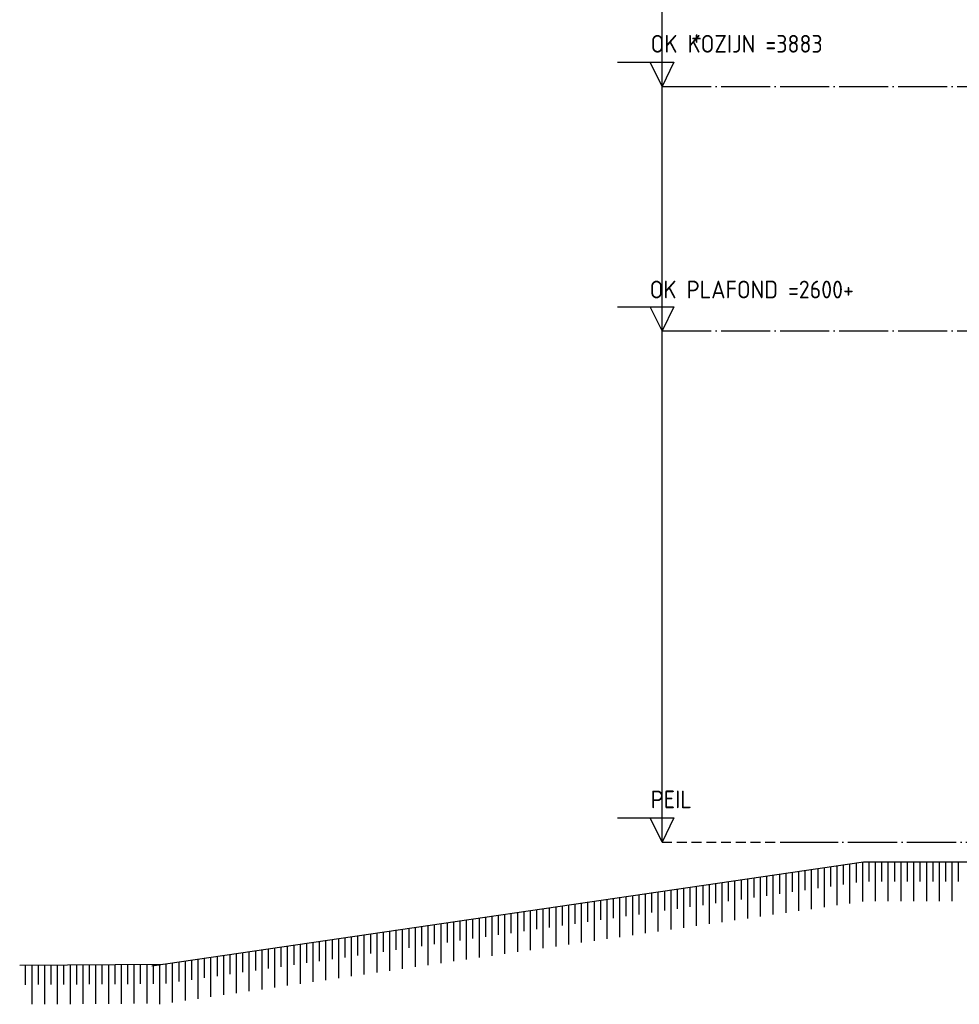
# Model space of a CAD drawing. Extents: x -37450 to 20409, y -12428 to 23550.
# Tile 14 of 55: x -37450 to -32671, y 10071 to 15079. Entities that reach past the tile are written whole.
import ezdxf

# ---------------------------------------------------------------- set-up
doc = ezdxf.new("R2010")
doc.units = 0
doc.header["$MEASUREMENT"] = 0
doc.linetypes.add('DASHDOT', pattern=[300, 250, -25, 0, -25])
doc.linetypes.add('DASHED', pattern=[75, 50, -25])
doc.layers.add('LAYER01', color=7, linetype='CONTINUOUS')
doc.layers.add('LAYER11', color=3, linetype='CONTINUOUS')
doc.styles.get("Standard").update_dxf_attribs({"font": 'isocp.shx'})

msp = doc.modelspace()

# ---------------------------------------------------------------- linework, layer by layer
at = {"layer": 'LAYER01', "color": 5, "linetype": 'Continuous'}
for p, q in [((-34182.81555, 10896.49965), (-34182.81555, 19896.49965)), ((-34182.81555, 14739.4989), (-34182.81555, 14932.00225)), ((-34409.06675, 14861.9995), (-34122.81495, 14861.9995)), ((-34182.81555, 14739.4989), (-34242.81615, 14861.9995)), ((-34122.81495, 14861.9995), (-34182.81555, 14739.4989)), ((-34182.81555, 13496.49965), (-34182.81555, 13688.9984)), ((-34409.06675, 13619.00025), (-34122.81495, 13619.00025)), ((-34182.81555, 13496.49965), (-34242.81615, 13619.00025)), ((-34122.81495, 13619.00025), (-34182.81555, 13496.49965)), ((-34182.81555, 10896.49965), (-34182.81555, 11088.9984)), ((-34182.81555, 10896.49965), (-34182.81555, 11088.9984)), ((-34409.06675, 11018.9995), (-34122.81495, 11018.9995)), ((-34409.06675, 11018.9995), (-34122.81495, 11018.9995)), ((-34182.81555, 10896.49965), (-34242.81615, 11018.9995)), ((-34182.81555, 10896.49965), (-34242.81615, 11018.9995)), ((-34122.81495, 11018.9995), (-34182.81555, 10896.49965)), ((-34122.81495, 11018.9995), (-34182.81555, 10896.49965))]:
    msp.add_line(p, q, dxfattribs=at)
at = {"layer": 'LAYER01', "color": 1, "linetype": 'DASHDOT'}
for p, q in [((-34182.81555, 14739.4989), (20409.1873, 14739.4989)), ((-34182.81555, 13496.49965), (-19072.2534, 13496.49965)), ((-33537.8174, 10896.49965), (20409.1873, 10896.49965))]:
    msp.add_line(p, q, dxfattribs=at)
at = {"layer": 'LAYER01', "color": 5, "linetype": 'DASHED'}
msp.add_line((-34182.81555, 10896.49965), (-33537.8174, 10896.49965), dxfattribs=at)
at = {"layer": 'LAYER11', "color": 1, "linetype": 'Continuous'}
for p, q in [((-36777.8778, 10267.2508), (-33158.31605, 10796.43705)), ((-33158.31605, 10796.43705), (-29867.81615, 10796.49885)), ((-37450, 10270.69015), (-36722.3175, 10275.37615))]:
    msp.add_line(p, q, dxfattribs=at)
at = {"layer": 'LAYER11', "color": 5, "linetype": 'Continuous'}
for p, q in [((-33357.2754, 10565.213), (-33357.2754, 10767.3485)), ((-33357.2754, 10666.30175), (-33357.2754, 10767.3485)), ((-33324.77415, 10671.05255), (-33324.77415, 10772.1016)), ((-33292.276, 10574.7162), (-33292.276, 10776.85165)), ((-33292.276, 10675.8049), (-33292.276, 10776.85165)), ((-33259.7748, 10680.55575), (-33259.7748, 10781.60475)), ((-33227.27355, 10584.21935), (-33227.27355, 10786.35485)), ((-33227.27355, 10685.30805), (-33227.27355, 10786.35485)), ((-33194.7754, 10690.0589), (-33194.7754, 10791.10795)), ((-33162.27415, 10593.72255), (-33162.27415, 10795.858)), ((-33162.27415, 10694.81125), (-33162.27415, 10795.858)), ((-33129.776, 10696.43705), (-33129.776, 10796.43705)), ((-33097.2748, 10596.43705), (-33097.2748, 10796.43705)), ((-33097.2748, 10696.43705), (-33097.2748, 10796.43705)), ((-33064.77355, 10696.43935), (-33064.77355, 10796.43935)), ((-33032.2754, 10596.43935), (-33032.2754, 10796.43935)), ((-33032.2754, 10696.43935), (-33032.2754, 10796.43935)), ((-32999.77415, 10696.43935), (-32999.77415, 10796.43935)), ((-32967.276, 10596.44165), (-32967.276, 10796.43935)), ((-32967.276, 10696.43935), (-32967.276, 10796.43935)), ((-32934.7748, 10696.44165), (-32934.7748, 10796.4424)), ((-32902.27355, 10596.44165), (-32902.27355, 10796.4424)), ((-32902.27355, 10696.44165), (-32902.27355, 10796.4424)), ((-32869.7754, 10696.44165), (-32869.7754, 10796.4424)), ((-32837.27415, 10596.44395), (-32837.27415, 10796.4424)), ((-32837.27415, 10696.44165), (-32837.27415, 10796.4424)), ((-32804.776, 10696.4447), (-32804.776, 10796.4447)), ((-32772.2748, 10596.44395), (-32772.2748, 10796.4447)), ((-32772.2748, 10696.4447), (-32772.2748, 10796.4447)), ((-32739.77355, 10696.4447), (-32739.77355, 10796.4447)), ((-32707.2754, 10596.447), (-32707.2754, 10796.4447)), ((-32707.2754, 10696.4447), (-32707.2754, 10796.4447)), ((-32674.77415, 10696.447), (-32674.77415, 10796.447)), ((-33682.2754, 10517.69715), (-33682.2754, 10719.8326)), ((-33682.2754, 10618.78585), (-33682.2754, 10719.8326)), ((-33649.77415, 10623.53895), (-33649.77415, 10724.5857)), ((-33617.27295, 10527.2003), (-33617.27295, 10729.3358)), ((-33617.27295, 10628.28905), (-33617.27295, 10729.3358)), ((-33584.7748, 10633.04215), (-33584.7748, 10734.0889)), ((-33552.27355, 10536.7035), (-33552.27355, 10738.83895)), ((-33552.27355, 10637.7922), (-33552.27355, 10738.83895)), ((-33519.7754, 10642.5453), (-33519.7754, 10743.59205)), ((-33487.27415, 10546.20665), (-33487.27415, 10748.34215)), ((-33487.27415, 10647.2954), (-33487.27415, 10748.34215)), ((-33454.77295, 10652.0485), (-33454.77295, 10753.09525)), ((-33422.2748, 10555.70985), (-33422.2748, 10757.8453)), ((-33422.2748, 10656.79855), (-33422.2748, 10757.8453)), ((-33389.77355, 10661.55165), (-33389.77355, 10762.5984)), ((-34039.77355, 10566.51915), (-34039.77355, 10667.5659)), ((-34007.2754, 10470.1805), (-34007.2754, 10672.31905)), ((-34007.2754, 10571.27), (-34007.2754, 10672.31905)), ((-33974.77415, 10576.02235), (-33974.77415, 10677.0691)), ((-33942.276, 10479.68445), (-33942.276, 10681.8222)), ((-33942.276, 10580.77315), (-33942.276, 10681.8222)), ((-33909.7748, 10585.5255), (-33909.7748, 10686.57225)), ((-33877.27355, 10489.1876), (-33877.27355, 10691.3254)), ((-33877.27355, 10590.27635), (-33877.27355, 10691.3254)), ((-33844.7754, 10595.0287), (-33844.7754, 10696.07545)), ((-33812.27415, 10498.6908), (-33812.27415, 10700.82855)), ((-33812.27415, 10599.7795), (-33812.27415, 10700.82855)), ((-33779.776, 10604.53185), (-33779.776, 10705.5786)), ((-33747.2748, 10508.19395), (-33747.2748, 10710.32945)), ((-33747.2748, 10609.2827), (-33747.2748, 10710.32945)), ((-33714.77355, 10614.03505), (-33714.77355, 10715.08255)), ((-34364.77355, 10519.0033), (-34364.77355, 10620.05005)), ((-34332.2754, 10422.66695), (-34332.2754, 10624.80315)), ((-34332.2754, 10523.75335), (-34332.2754, 10624.80315)), ((-34299.77415, 10528.50645), (-34299.77415, 10629.5532)), ((-34267.27295, 10432.1701), (-34267.27295, 10634.30635)), ((-34267.27295, 10533.25655), (-34267.27295, 10634.30635)), ((-34234.7748, 10538.00965), (-34234.7748, 10639.0564)), ((-34202.27355, 10441.671), (-34202.27355, 10643.8095)), ((-34202.27355, 10542.7597), (-34202.27355, 10643.8095)), ((-34169.7754, 10547.5128), (-34169.7754, 10648.55955)), ((-34137.27415, 10451.17415), (-34137.27415, 10653.3127)), ((-34137.27415, 10552.26365), (-34137.27415, 10653.3127)), ((-34104.776, 10557.016), (-34104.776, 10658.06275)), ((-34072.2748, 10460.67735), (-34072.2748, 10662.81585)), ((-34072.2748, 10561.7668), (-34072.2748, 10662.81585)), ((-34722.2748, 10365.6479), (-34722.2748, 10567.78335)), ((-34722.2748, 10466.7366), (-34722.2748, 10567.78335)), ((-34689.77355, 10471.48745), (-34689.77355, 10572.53645)), ((-34657.2754, 10375.15105), (-34657.2754, 10577.28655)), ((-34657.2754, 10476.2375), (-34657.2754, 10577.28655)), ((-34624.77415, 10480.9906), (-34624.77415, 10582.03965)), ((-34592.276, 10384.65425), (-34592.276, 10586.7897)), ((-34592.276, 10485.74065), (-34592.276, 10586.7897)), ((-34559.7748, 10490.49375), (-34559.7748, 10591.54055)), ((-34527.27355, 10394.1574), (-34527.27355, 10596.29365)), ((-34527.27355, 10495.24385), (-34527.27355, 10596.29365)), ((-34494.7754, 10499.99695), (-34494.7754, 10601.0437)), ((-34462.27415, 10403.6606), (-34462.27415, 10605.7968)), ((-34462.27415, 10504.747), (-34462.27415, 10605.7968)), ((-34429.77295, 10509.5001), (-34429.77295, 10610.5469)), ((-34397.2748, 10413.16375), (-34397.2748, 10615.3)), ((-34397.2748, 10514.2502), (-34397.2748, 10615.3)), ((-35047.2748, 10318.132), (-35047.2748, 10520.2675)), ((-35047.2748, 10419.22075), (-35047.2748, 10520.2675)), ((-35014.77355, 10423.9708), (-35014.77355, 10525.0206)), ((-34982.2754, 10327.6352), (-34982.2754, 10529.77065)), ((-34982.2754, 10428.7239), (-34982.2754, 10529.77065)), ((-34949.77415, 10433.47475), (-34949.77415, 10534.52375)), ((-34917.276, 10337.13835), (-34917.276, 10539.27385)), ((-34917.276, 10438.2271), (-34917.276, 10539.27385)), ((-34884.7748, 10442.9779), (-34884.7748, 10544.02695)), ((-34852.27355, 10346.64155), (-34852.27355, 10548.777)), ((-34852.27355, 10447.73025), (-34852.27355, 10548.777)), ((-34819.7754, 10452.4811), (-34819.7754, 10553.5301)), ((-34787.27415, 10356.1447), (-34787.27415, 10558.2802)), ((-34787.27415, 10457.23345), (-34787.27415, 10558.2802)), ((-34754.776, 10461.98425), (-34754.776, 10563.0333)), ((-35404.776, 10366.95175), (-35404.776, 10468.0008)), ((-35372.2748, 10270.61615), (-35372.2748, 10472.7516)), ((-35372.2748, 10371.70485), (-35372.2748, 10472.7516)), ((-35339.77355, 10376.45495), (-35339.77355, 10477.50395)), ((-35307.2754, 10280.1193), (-35307.2754, 10482.2548)), ((-35307.2754, 10381.20805), (-35307.2754, 10482.2548)), ((-35274.77415, 10385.9581), (-35274.77415, 10487.0079)), ((-35242.276, 10289.6225), (-35242.276, 10491.75795)), ((-35242.276, 10390.7112), (-35242.276, 10491.75795)), ((-35209.7748, 10395.46125), (-35209.7748, 10496.5111)), ((-35177.27355, 10299.12565), (-35177.27355, 10501.26115)), ((-35177.27355, 10400.2144), (-35177.27355, 10501.26115)), ((-35144.7754, 10404.96445), (-35144.7754, 10506.01425)), ((-35112.27415, 10308.62885), (-35112.27415, 10510.7643)), ((-35112.27415, 10409.71755), (-35112.27415, 10510.7643)), ((-35079.77295, 10414.4676), (-35079.77295, 10515.51745)), ((-35729.776, 10319.4359), (-35729.776, 10420.4849)), ((-35697.2748, 10223.0995), (-35697.2748, 10425.23805)), ((-35697.2748, 10324.189), (-35697.2748, 10425.23805)), ((-35664.77355, 10328.93905), (-35664.77355, 10429.9881)), ((-35632.2754, 10232.6027), (-35632.2754, 10434.7412)), ((-35632.2754, 10333.69215), (-35632.2754, 10434.7412)), ((-35599.77415, 10338.44225), (-35599.77415, 10439.49125)), ((-35567.276, 10242.10585), (-35567.276, 10444.2444)), ((-35567.276, 10343.19535), (-35567.276, 10444.2444)), ((-35534.7748, 10347.9454), (-35534.7748, 10448.99445)), ((-35502.27355, 10251.6098), (-35502.27355, 10453.74755)), ((-35502.27355, 10352.6985), (-35502.27355, 10453.74755)), ((-35469.7754, 10357.4486), (-35469.7754, 10458.4976)), ((-35437.27415, 10261.113), (-35437.27415, 10463.25075)), ((-35437.27415, 10362.2017), (-35437.27415, 10463.25075)), ((-36087.27415, 10166.08045), (-36087.27415, 10368.219)), ((-36087.27415, 10267.1692), (-36087.27415, 10368.219)), ((-36054.776, 10271.92), (-36054.776, 10372.96905)), ((-36022.2748, 10175.58365), (-36022.2748, 10377.72215)), ((-36022.2748, 10276.67235), (-36022.2748, 10377.72215)), ((-35989.77355, 10281.4232), (-35989.77355, 10382.47225)), ((-35957.2754, 10185.0868), (-35957.2754, 10387.22535)), ((-35957.2754, 10286.17555), (-35957.2754, 10387.22535)), ((-35924.77415, 10290.92635), (-35924.77415, 10391.9754)), ((-35892.276, 10194.59), (-35892.276, 10396.7285)), ((-35892.276, 10295.6787), (-35892.276, 10396.7285)), ((-35859.7748, 10300.42955), (-35859.7748, 10401.4786)), ((-35827.27355, 10204.09315), (-35827.27355, 10406.2317)), ((-35827.27355, 10305.1819), (-35827.27355, 10406.2317)), ((-35794.7754, 10309.9327), (-35794.7754, 10410.98175)), ((-35762.27415, 10213.59635), (-35762.27415, 10415.73485)), ((-35762.27415, 10314.68505), (-35762.27415, 10415.73485)), ((-36412.27415, 10118.5646), (-36412.27415, 10320.70235)), ((-36412.27415, 10219.6533), (-36412.27415, 10320.70235)), ((-36379.776, 10224.40645), (-36379.776, 10325.45545)), ((-36347.2748, 10128.0678), (-36347.2748, 10330.20555)), ((-36347.2748, 10229.1565), (-36347.2748, 10330.20555)), ((-36314.77355, 10233.9096), (-36314.77355, 10334.95865)), ((-36282.2754, 10137.57095), (-36282.2754, 10339.7087)), ((-36282.2754, 10238.65965), (-36282.2754, 10339.7087)), ((-36249.77415, 10243.4128), (-36249.77415, 10344.4618)), ((-36217.276, 10147.07415), (-36217.276, 10349.2119)), ((-36217.276, 10248.16285), (-36217.276, 10349.2119)), ((-36184.7748, 10252.91595), (-36184.7748, 10353.965)), ((-36152.27355, 10156.5773), (-36152.27355, 10358.71505)), ((-36152.27355, 10257.666), (-36152.27355, 10358.71505)), ((-36119.7754, 10262.41915), (-36119.7754, 10363.4659)), ((-37419.7754, 10170.88015), (-37419.7754, 10270.88545)), ((-37387.27415, 10071.08535), (-37387.27415, 10271.093)), ((-37387.27415, 10171.0907), (-37387.27415, 10271.093)), ((-37354.776, 10171.2982), (-37354.776, 10271.30355)), ((-37322.2748, 10071.50345), (-37322.2748, 10271.51185)), ((-37322.2748, 10171.5088), (-37322.2748, 10271.51185)), ((-37289.77355, 10171.7163), (-37289.77355, 10271.72165)), ((-37257.2754, 10071.92155), (-37257.2754, 10271.9322)), ((-37257.2754, 10171.9269), (-37257.2754, 10271.9322)), ((-37224.77415, 10172.13745), (-37224.77415, 10272.13975)), ((-37192.276, 10072.33965), (-37192.276, 10272.3503)), ((-37192.276, 10172.34495), (-37192.276, 10272.3503)), ((-37159.7748, 10172.55555), (-37159.7748, 10272.55785)), ((-37127.27355, 10072.76075), (-37127.27355, 10272.7684)), ((-37127.27355, 10172.76305), (-37127.27355, 10272.7684)), ((-37094.7754, 10172.97365), (-37094.7754, 10272.97895)), ((-37062.27415, 10073.17885), (-37062.27415, 10273.1865)), ((-37062.27415, 10173.18345), (-37062.27415, 10273.1865)), ((-37029.776, 10173.3917), (-37029.776, 10273.39705)), ((-36997.2748, 10073.59695), (-36997.2748, 10273.6046)), ((-36997.2748, 10173.6023), (-36997.2748, 10273.6046)), ((-36964.77355, 10173.8098), (-36964.77355, 10273.81515)), ((-36932.2754, 10074.01505), (-36932.2754, 10274.02495)), ((-36932.2754, 10174.0204), (-36932.2754, 10274.02495)), ((-36899.77415, 10174.2279), (-36899.77415, 10274.23325)), ((-36867.276, 10074.43315), (-36867.276, 10274.44305)), ((-36867.276, 10174.4385), (-36867.276, 10274.44305)), ((-36834.7748, 10174.6483), (-36834.7748, 10274.65135)), ((-36802.27355, 10074.85125), (-36802.27355, 10274.86115)), ((-36802.27355, 10174.85655), (-36802.27355, 10274.86115)), ((-36769.7754, 10175.0664), (-36769.7754, 10275.06945)), ((-36769.7754, 10211.7134), (-36769.7754, 10268.43645)), ((-36737.27415, 10075.2716), (-36737.27415, 10275.28)), ((-36737.27415, 10175.27465), (-36737.27415, 10275.28)), ((-36737.27415, 10071.04875), (-36737.27415, 10273.1865)), ((-36737.27415, 10172.13745), (-36737.27415, 10273.1865)), ((-36704.776, 10176.8898), (-36704.776, 10277.9396)), ((-36672.2748, 10080.5519), (-36672.2748, 10282.68965)), ((-36672.2748, 10181.6406), (-36672.2748, 10282.68965)), ((-36639.77355, 10186.39295), (-36639.77355, 10287.4428)), ((-36607.2754, 10090.0551), (-36607.2754, 10292.19285)), ((-36607.2754, 10191.1438), (-36607.2754, 10292.19285)), ((-36574.77415, 10195.89615), (-36574.77415, 10296.94595)), ((-36542.276, 10099.55825), (-36542.276, 10301.696)), ((-36542.276, 10200.64695), (-36542.276, 10301.696)), ((-36509.7748, 10205.4001), (-36509.7748, 10306.44915)), ((-36477.27355, 10109.06145), (-36477.27355, 10311.1992)), ((-36477.27355, 10210.15015), (-36477.27355, 10311.1992)), ((-36444.7754, 10214.90325), (-36444.7754, 10315.9523))]:
    msp.add_line(p, q, dxfattribs=at)

# ---------------------------------------------------------------- texts
at = {"layer": 'LAYER01', "color": 1}
for s, p in [('    +', (-34241.0675, 14947.5006)), ('OK KOZIJN =3883 ', (-34241.0675, 14911.2488)), ('OK PLAFOND =2600+', (-34245.81605, 13661.5021)), ('PEIL', (-34241.0675, 11068.25025)), ('PEIL', (-34241.0675, 11068.25025))]:
    msp.add_text(s, height=90, dxfattribs=at).set_placement(p)

doc.saveas('drawing.dxf')
